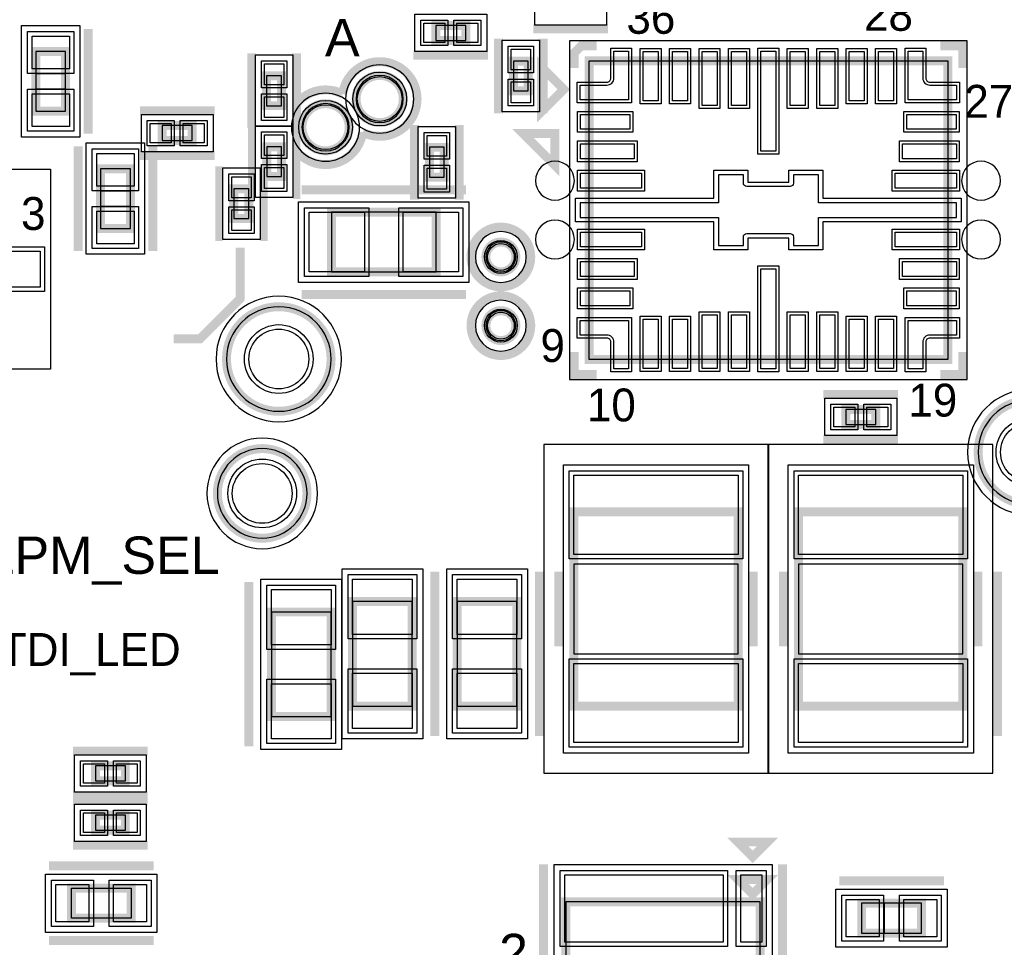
# Model space of a CAD drawing. Extents: x -10 to 137, y -32 to 198.
# Tile 24 of 83: x 24 to 41, y 50 to 66. Entities that reach past the tile are written whole.
import ezdxf

# ---------------------------------------------------------------- set-up
doc = ezdxf.new("R2010")
doc.units = 0
for name, color, linetype in [('BG_SILKSCREEN_TOP', 7, 'CONTINUOUS'), ('PG_ASSEMBLY_TOP', 120, 'CONTINUOUS'), ('PG_DFA_BOUND_TOP', 95, 'CONTINUOUS'), ('PG_PLACE_BOUND_TOP', 23, 'CONTINUOUS'), ('PG_SILKSCREEN_TOP', 7, 'CONTINUOUS'), ('PIN_PASTEMASK_TOP', 212, 'CONTINUOUS'), ('PIN_SOLDERMASK_TOP', 2, 'CONTINUOUS'), ('PIN_TOP', 3, 'CONTINUOUS'), ('RKO_ALL', 40, 'CONTINUOUS'), ('VKO_TOP', 243, 'CONTINUOUS')]:
    doc.layers.add(name, color=color, linetype=linetype)

msp = doc.modelspace()

# ---------------------------------------------------------------- linework, layer by layer
at = {"layer": 'PG_ASSEMBLY_TOP', "const_width": 0.1524}
for points in [[(31.221426, 65.21704), (31.729426, 65.21704), (31.729426, 65.47104), (31.221426, 65.47104), (31.221426, 65.21704)], [(24.929338, 64.012826), (24.929338, 65.028826), (24.421338, 65.028826), (24.421338, 64.012826), (24.929338, 64.012826)], [(32.538924, 64.865504), (32.538924, 64.357504), (32.792924, 64.357504), (32.792924, 64.865504), (32.538924, 64.865504)], [(33.396682, 64.384682), (33.015682, 64.765682), (33.015682, 64.003682), (33.396682, 64.384682)], [(33.82518, 59.7916), (39.92118, 59.7916), (39.92118, 64.8716), (33.82518, 64.8716), (33.82518, 59.7916)], [(28.34513, 64.614552), (28.34513, 64.106552), (28.59913, 64.106552), (28.59913, 64.614552), (28.34513, 64.614552)], [(26.57221, 63.51397), (27.08021, 63.51397), (27.08021, 63.76797), (26.57221, 63.76797), (26.57221, 63.51397)], [(28.3464, 63.409322), (28.3464, 62.901322), (28.6004, 62.901322), (28.6004, 63.409322), (28.3464, 63.409322)], [(31.36519, 62.8904), (31.36519, 63.3984), (31.11119, 63.3984), (31.11119, 62.8904), (31.36519, 62.8904)], [(25.521158, 63.034418), (25.521158, 62.018418), (26.029158, 62.018418), (26.029158, 63.034418), (25.521158, 63.034418)], [(28.04414, 62.186058), (28.04414, 62.694058), (27.79014, 62.694058), (27.79014, 62.186058), (28.04414, 62.186058)], [(31.22549, 62.295532), (29.44749, 62.295532), (29.44749, 61.279532), (31.22549, 61.279532), (31.22549, 62.295532)], [(38.697662, 58.940954), (38.189662, 58.940954), (38.189662, 58.686954), (38.697662, 58.686954), (38.697662, 58.940954)], [(33.566354, 57.2008), (33.566354, 53.8988), (36.360354, 53.8988), (36.360354, 57.2008), (33.566354, 57.2008)], [(37.385752, 57.2008), (37.385752, 53.8988), (40.179752, 53.8988), (40.179752, 57.2008), (37.385752, 57.2008)], [(30.821376, 53.89753), (30.821376, 55.67553), (29.805376, 55.67553), (29.805376, 53.89753), (30.821376, 53.89753)], [(32.599376, 53.89753), (32.599376, 55.67553), (31.583376, 55.67553), (31.583376, 53.89753), (32.599376, 53.89753)], [(29.441648, 53.71973), (29.441648, 55.49773), (28.425648, 55.49773), (28.425648, 53.71973), (29.441648, 53.71973)], [(25.943814, 52.880768), (25.435814, 52.880768), (25.435814, 52.626768), (25.943814, 52.626768), (25.943814, 52.880768)], [(25.943814, 52.042568), (25.435814, 52.042568), (25.435814, 51.788568), (25.943814, 51.788568), (25.943814, 52.042568)], [(26.04262, 50.800254), (25.02662, 50.800254), (25.02662, 50.292254), (26.04262, 50.292254), (26.04262, 50.800254)], [(36.60648, 50.698146), (36.86048, 50.952146), (36.35248, 50.952146), (36.60648, 50.698146)], [(33.43148, 50.571146), (33.43148, 48.793146), (36.73348, 48.793146), (36.73348, 50.571146), (33.43148, 50.571146)], [(39.474648, 50.546508), (38.458648, 50.546508), (38.458648, 50.038508), (39.474648, 50.038508), (39.474648, 50.546508)]]:
    msp.add_lwpolyline(points, dxfattribs=at)
for points in [[(30.668722, 64.220344, 1), (29.865574, 64.220344, 1), (30.668722, 64.220344)], [(29.748734, 63.74003, 1), (28.945586, 63.74003, 1), (29.748734, 63.74003)], [(32.58058, 61.534802, 1), (32.07258, 61.534802, 1), (32.58058, 61.534802)], [(29.44114, 59.79922, 1), (27.66314, 59.79922, 1), (29.44114, 59.79922)], [(32.58058, 60.36691, 1), (32.07258, 60.36691, 1), (32.58058, 60.36691)], [(42.21607, 58.21426, 1), (40.43807, 58.21426, 1), (42.21607, 58.21426)], [(29.0322, 57.51449, 1), (27.5082, 57.51449, 1), (29.0322, 57.51449)]]:
    msp.add_lwpolyline(points, format="xyb", dxfattribs=at)
at = {"layer": 'PG_DFA_BOUND_TOP'}
for points in [[(32.902906, 65.475866), (32.902906, 66.110866), (34.123122, 66.110866), (34.123122, 65.475866)], [(30.865318, 65.02654), (30.865318, 65.66154), (32.085534, 65.66154), (32.085534, 65.02654)], [(25.170638, 63.57366), (24.180038, 63.57366), (24.180038, 65.467992), (25.170638, 65.467992)], [(32.348424, 65.221612), (32.983424, 65.221612), (32.983424, 64.001396), (32.348424, 64.001396)], [(33.495488, 59.453018), (40.250872, 59.453018), (40.250872, 65.210182), (33.495488, 65.210182)], [(28.15463, 64.97066), (28.78963, 64.97066), (28.78963, 63.750444), (28.15463, 63.750444)], [(26.216102, 63.32347), (26.216102, 63.95847), (27.436318, 63.95847), (27.436318, 63.32347)], [(28.1559, 63.76543), (28.7909, 63.76543), (28.7909, 62.545214), (28.1559, 62.545214)], [(31.55569, 62.534292), (30.92069, 62.534292), (30.92069, 63.754508), (31.55569, 63.754508)], [(25.279858, 63.473584), (26.270458, 63.473584), (26.270458, 61.579252), (25.279858, 61.579252)], [(20.99945, 63.029592), (24.671274, 63.029592), (24.671274, 59.625992), (20.99945, 59.625992)], [(28.23464, 61.82995), (27.59964, 61.82995), (27.59964, 63.050166), (28.23464, 63.050166)], [(31.78429, 62.473332), (31.78429, 61.101732), (28.88869, 61.101732), (28.88869, 62.473332)], [(39.05377, 59.131454), (39.05377, 58.496454), (37.833554, 58.496454), (37.833554, 59.131454)], [(33.388554, 58.000646), (36.538154, 58.000646), (36.538154, 53.098954), (33.388554, 53.098954)], [(37.207952, 58.000646), (40.357552, 58.000646), (40.357552, 53.098954), (37.207952, 53.098954)], [(30.999176, 53.33873), (29.627576, 53.33873), (29.627576, 56.23433), (30.999176, 56.23433)], [(32.777176, 53.33873), (31.405576, 53.33873), (31.405576, 56.23433), (32.777176, 56.23433)], [(29.619448, 53.16093), (28.247848, 53.16093), (28.247848, 56.05653), (29.619448, 56.05653)], [(26.299922, 53.071268), (26.299922, 52.436268), (25.079706, 52.436268), (25.079706, 53.071268)], [(26.299922, 52.233068), (26.299922, 51.598068), (25.079706, 51.598068), (25.079706, 52.233068)], [(24.587454, 51.041554), (26.481786, 51.041554), (26.481786, 50.050954), (24.587454, 50.050954)], [(33.23336, 51.2064), (36.938204, 51.2064), (36.938204, 48.157892), (33.23336, 48.157892)], [(39.913814, 50.787808), (39.913814, 49.797208), (38.019482, 49.797208), (38.019482, 50.787808)]]:
    msp.add_lwpolyline(points, close=True, dxfattribs=at)
for points in [[(30.846522, 64.220344, 1), (29.687774, 64.220344, 1)], [(29.926534, 63.74003, 1), (28.767786, 63.74003, 1)], [(32.75838, 61.534802, 1), (31.89478, 61.534802, 1)], [(29.61894, 59.79922, 1), (27.48534, 59.79922, 1)], [(32.75838, 60.36691, 1), (31.89478, 60.36691, 1)], [(42.39387, 58.21426, 1), (40.26027, 58.21426, 1)], [(29.21, 57.51449, 1), (27.3304, 57.51449, 1)]]:
    msp.add_lwpolyline(points, format="xyb", close=True, dxfattribs=at)
at = {"layer": 'PG_PLACE_BOUND_TOP'}
for points in [[(31.221426, 65.21704), (31.729426, 65.21704), (31.729426, 65.47104), (31.221426, 65.47104)], [(24.929338, 64.012826), (24.929338, 65.028826), (24.421338, 65.028826), (24.421338, 64.012826)], [(32.538924, 64.865504), (32.538924, 64.357504), (32.792924, 64.357504), (32.792924, 64.865504)], [(33.82518, 59.7916), (33.82518, 64.8716), (39.92118, 64.8716), (39.92118, 59.7916)], [(28.34513, 64.614552), (28.34513, 64.106552), (28.59913, 64.106552), (28.59913, 64.614552)], [(26.57221, 63.51397), (27.08021, 63.51397), (27.08021, 63.76797), (26.57221, 63.76797)], [(28.3464, 63.409322), (28.3464, 62.901322), (28.6004, 62.901322), (28.6004, 63.409322)], [(31.36519, 62.8904), (31.36519, 63.3984), (31.11119, 63.3984), (31.11119, 62.8904)], [(25.521158, 63.034418), (25.521158, 62.018418), (26.029158, 62.018418), (26.029158, 63.034418)], [(28.04414, 62.186058), (28.04414, 62.694058), (27.79014, 62.694058), (27.79014, 62.186058)], [(31.22549, 62.295532), (29.44749, 62.295532), (29.44749, 61.279532), (31.22549, 61.279532)], [(38.697662, 58.940954), (38.189662, 58.940954), (38.189662, 58.686954), (38.697662, 58.686954)], [(33.058354, 58.3438), (33.058354, 52.7558), (36.868354, 52.7558), (36.868354, 58.3438)], [(36.877752, 58.3438), (36.877752, 52.7558), (40.687752, 52.7558), (40.687752, 58.3438)], [(30.821376, 53.89753), (30.821376, 55.67553), (29.805376, 55.67553), (29.805376, 53.89753)], [(32.599376, 53.89753), (32.599376, 55.67553), (31.583376, 55.67553), (31.583376, 53.89753)], [(29.441648, 53.71973), (29.441648, 55.49773), (28.425648, 55.49773), (28.425648, 53.71973)], [(25.943814, 52.880768), (25.435814, 52.880768), (25.435814, 52.626768), (25.943814, 52.626768)], [(25.943814, 52.042568), (25.435814, 52.042568), (25.435814, 51.788568), (25.943814, 51.788568)], [(25.02662, 50.800254), (26.04262, 50.800254), (26.04262, 50.292254), (25.02662, 50.292254)], [(36.73348, 50.571146), (33.43148, 50.571146), (33.43148, 48.793146), (36.73348, 48.793146)], [(39.474648, 50.546508), (38.458648, 50.546508), (38.458648, 50.038508), (39.474648, 50.038508)]]:
    msp.add_lwpolyline(points, close=True, dxfattribs=at)
for points in [[(30.668722, 64.220344, 1), (29.865574, 64.220344, 1)], [(29.748734, 63.74003, 1), (28.945586, 63.74003, 1)], [(32.58058, 61.534802, 1), (32.07258, 61.534802, 1)], [(29.44114, 59.79922, 1), (27.66314, 59.79922, 1)], [(32.58058, 60.36691, 1), (32.07258, 60.36691, 1)], [(42.21607, 58.21426, 1), (40.43807, 58.21426, 1)], [(29.0322, 57.51449, 1), (27.5082, 57.51449, 1)]]:
    msp.add_lwpolyline(points, format="xyb", close=True, dxfattribs=at)
at = {"layer": 'PG_SILKSCREEN_TOP'}
for points, const_width in [([(25.310338, 63.631826), (25.310338, 65.409826)], 0.1524), ([(32.878014, 65.412366), (34.148014, 65.412366)], 0.1524), ([(32.284924, 65.246504), (32.284924, 63.976504)], 0.1524), ([(33.046924, 65.246504), (33.046924, 63.976504)], 0.1524), ([(33.95218, 65.1256), (33.69818, 65.1256), (33.57118, 64.9986), (33.57118, 64.7446)], 0.1524), ([(39.79418, 65.1256), (40.17518, 65.1256), (40.17518, 64.7446)], 0.1524), ([(28.09113, 64.995552), (28.09113, 63.725552)], 0.1524), ([(28.85313, 64.995552), (28.85313, 63.725552)], 0.1524), ([(30.840426, 64.96304), (32.110426, 64.96304)], 0.1524), ([(26.19121, 64.02197), (27.46121, 64.02197)], 0.1524), ([(28.0924, 63.790322), (28.0924, 62.520322)], 0.127), ([(28.8544, 63.790322), (28.8544, 62.520322)], 0.127), ([(30.85719, 62.5094), (30.85719, 63.7794)], 0.1524), ([(31.61919, 62.5094), (31.61919, 63.7794)], 0.1524), ([(33.245298, 63.63208), (32.706564, 63.63208), (33.245298, 63.093092), (33.245298, 63.63208)], 0.1524), ([(25.140158, 63.415418), (25.140158, 61.637418)], 0.1524), ([(26.410158, 63.415418), (26.410158, 61.637418)], 0.1524), ([(26.19121, 63.25997), (27.46121, 63.25997)], 0.1524), ([(27.53614, 61.805058), (27.53614, 63.075058)], 0.127), ([(28.29814, 61.805058), (28.29814, 63.075058)], 0.127), ([(31.73349, 62.676532), (28.93949, 62.676532)], 0.1524), ([(26.76779, 60.14339), (27.21483, 60.14339), (27.897074, 60.825634), (27.897074, 61.694314)], 0.1524), ([(31.73349, 60.898532), (28.93949, 60.898532)], 0.1524), ([(33.57118, 59.9186), (33.57118, 59.5376), (33.95218, 59.5376)], 0.1524), ([(39.79418, 59.5376), (40.17518, 59.5376), (40.17518, 59.9186)], 0.1524), ([(39.078662, 59.194954), (37.808662, 59.194954)], 0.1524), ([(39.078662, 58.432954), (37.808662, 58.432954)], 0.1524), ([(31.202376, 53.38953), (31.202376, 56.18353)], 0.1524), ([(31.202376, 53.38953), (31.202376, 56.18353)], 0.1524), ([(32.980376, 53.38953), (32.980376, 56.18353)], 0.1524), ([(33.312354, 56.1848), (33.312354, 54.9148)], 0.1524), ([(36.614354, 56.1848), (36.614354, 54.9148)], 0.1524), ([(37.131752, 56.1848), (37.131752, 54.9148)], 0.1524), ([(40.433752, 56.1848), (40.433752, 54.9148)], 0.1524), ([(40.76573, 53.38953), (40.76573, 56.18353)], 0.1524), ([(28.044648, 53.21173), (28.044648, 56.00573)], 0.1524), ([(26.324814, 53.134768), (25.054814, 53.134768)], 0.1524), ([(26.324814, 52.372768), (25.054814, 52.372768)], 0.1524), ([(26.324814, 52.296568), (25.054814, 52.296568)], 0.1524), ([(26.324814, 51.534568), (25.054814, 51.534568)], 0.1524), ([(36.60648, 51.333146), (36.86048, 51.587146), (36.35248, 51.587146), (36.60648, 51.333146)], 0.1524), ([(26.42362, 51.181254), (24.64562, 51.181254)], 0.1524), ([(33.05048, 51.206146), (33.05048, 48.158146)], 0.1524), ([(37.11448, 51.206146), (37.11448, 48.158146)], 0.1524), ([(39.855648, 50.927508), (38.077648, 50.927508)], 0.1524), ([(26.42362, 49.911254), (24.64562, 49.911254)], 0.1524)]:
    msp.add_lwpolyline(points, dxfattribs=dict(at, const_width=const_width))
at = {"layer": 'PG_SILKSCREEN_TOP', "const_width": 0.1524}
for points in [[(30.902148, 64.220344, 0.935516), (29.63799, 64.304672)], [(29.637736, 64.304672, 0.355678), (28.85313, 64.13881)], [(29.976572, 63.655702, 0.561644), (30.902148, 64.220344)], [(28.8544, 63.339472, 0.657252), (29.976572, 63.655702)], [(32.83458, 61.534802, 1), (31.81858, 61.534802, 1), (32.83458, 61.534802)], [(32.83458, 60.36691, 1), (31.81858, 60.36691, 1), (32.83458, 60.36691)], [(29.44114, 59.79922, 1), (27.66314, 59.79922, 1), (29.44114, 59.79922)], [(41.276778, 59.101736, 2.320682), (42.21607, 58.21426)], [(29.0322, 57.51449, 1), (27.5082, 57.51449, 1), (29.0322, 57.51449)]]:
    msp.add_lwpolyline(points, format="xyb", dxfattribs=at)
at = {"layer": 'PIN_PASTEMASK_TOP'}
for points in [[(31.017718, 65.17894), (31.017718, 65.50914), (31.373318, 65.50914), (31.373318, 65.17894)], [(31.577534, 65.17894), (31.577534, 65.50914), (31.933134, 65.50914), (31.933134, 65.17894)], [(24.992838, 64.731392), (24.357838, 64.731392), (24.357838, 65.290192), (24.992838, 65.290192)], [(32.500824, 65.069212), (32.831024, 65.069212), (32.831024, 64.713612), (32.500824, 64.713612)], [(35.000184, 64.187578), (34.746184, 64.187578), (34.746184, 65.025778), (35.000184, 65.025778)], [(35.500056, 64.187578), (35.246056, 64.187578), (35.246056, 65.025778), (35.500056, 65.025778)], [(36.000182, 64.111886), (35.746182, 64.111886), (35.746182, 65.026286), (36.000182, 65.026286)], [(36.500054, 64.111886), (36.246054, 64.111886), (36.246054, 65.026286), (36.500054, 65.026286)], [(36.74618, 63.330582), (36.74618, 65.032382), (37.00018, 65.032382), (37.00018, 63.330582)], [(37.500052, 64.111886), (37.246052, 64.111886), (37.246052, 65.026286), (37.500052, 65.026286)], [(38.000178, 64.111886), (37.746178, 64.111886), (37.746178, 65.026286), (38.000178, 65.026286)], [(38.50005, 64.187578), (38.24605, 64.187578), (38.24605, 65.025778), (38.50005, 65.025778)], [(39.000176, 64.187578), (38.746176, 64.187578), (38.746176, 65.025778), (39.000176, 65.025778)], [(28.30703, 64.81826), (28.63723, 64.81826), (28.63723, 64.46266), (28.30703, 64.46266)], [(32.500824, 64.509396), (32.831024, 64.509396), (32.831024, 64.153796), (32.500824, 64.153796)], [(24.992838, 63.75146), (24.357838, 63.75146), (24.357838, 64.31026), (24.992838, 64.31026)], [(28.30703, 64.258444), (28.63723, 64.258444), (28.63723, 63.902844), (28.30703, 63.902844)], [(33.67913, 63.70447), (33.67913, 63.95847), (34.51733, 63.95847), (34.51733, 63.70447)], [(39.22903, 63.70447), (39.22903, 63.95847), (40.06723, 63.95847), (40.06723, 63.70447)], [(26.368502, 63.47587), (26.368502, 63.80607), (26.724102, 63.80607), (26.724102, 63.47587)], [(26.928318, 63.47587), (26.928318, 63.80607), (27.283918, 63.80607), (27.283918, 63.47587)], [(28.3083, 63.61303), (28.6385, 63.61303), (28.6385, 63.25743), (28.3083, 63.25743)], [(31.40329, 63.246508), (31.07309, 63.246508), (31.07309, 63.602108), (31.40329, 63.602108)], [(33.678368, 63.204598), (33.678368, 63.458598), (34.592768, 63.458598), (34.592768, 63.204598)], [(39.153592, 63.204598), (39.153592, 63.458598), (40.067992, 63.458598), (40.067992, 63.204598)], [(25.457658, 63.295784), (26.092658, 63.295784), (26.092658, 62.736984), (25.457658, 62.736984)], [(28.3083, 63.053214), (28.6385, 63.053214), (28.6385, 62.697614), (28.3083, 62.697614)], [(31.40329, 62.686692), (31.07309, 62.686692), (31.07309, 63.042292), (31.40329, 63.042292)], [(33.677606, 62.704472), (33.677606, 62.958472), (34.719006, 62.958472), (34.719006, 62.704472)], [(39.027354, 62.704472), (39.027354, 62.958472), (40.068754, 62.958472), (40.068754, 62.704472)], [(28.08224, 62.542166), (27.75204, 62.542166), (27.75204, 62.897766), (28.08224, 62.897766)], [(25.457658, 62.315852), (26.092658, 62.315852), (26.092658, 61.757052), (25.457658, 61.757052)], [(28.08224, 61.98235), (27.75204, 61.98235), (27.75204, 62.33795), (28.08224, 62.33795)], [(30.00629, 62.295532), (30.00629, 61.279532), (29.06649, 61.279532), (29.06649, 62.295532)], [(31.60649, 62.295532), (31.60649, 61.279532), (30.66669, 61.279532), (30.66669, 62.295532)], [(33.677606, 61.704728), (33.677606, 61.958728), (34.719006, 61.958728), (34.719006, 61.704728)], [(39.027354, 61.704728), (39.027354, 61.958728), (40.068754, 61.958728), (40.068754, 61.704728)], [(23.477474, 61.632592), (24.493474, 61.632592), (24.493474, 61.022992), (23.477474, 61.022992)], [(33.678368, 61.204602), (33.678368, 61.458602), (34.592768, 61.458602), (34.592768, 61.204602)], [(39.153592, 61.204602), (39.153592, 61.458602), (40.067992, 61.458602), (40.067992, 61.204602)], [(36.74618, 59.630818), (36.74618, 61.332618), (37.00018, 61.332618), (37.00018, 59.630818)], [(33.67913, 60.70473), (33.67913, 60.95873), (34.51733, 60.95873), (34.51733, 60.70473)], [(39.22903, 60.704476), (39.22903, 60.958476), (40.06723, 60.958476), (40.06723, 60.704476)], [(35.000184, 59.637422), (34.746184, 59.637422), (34.746184, 60.475622), (35.000184, 60.475622)], [(35.500056, 59.637422), (35.246056, 59.637422), (35.246056, 60.475622), (35.500056, 60.475622)], [(36.000182, 59.636914), (35.746182, 59.636914), (35.746182, 60.551314), (36.000182, 60.551314)], [(36.500054, 59.636914), (36.246054, 59.636914), (36.246054, 60.551314), (36.500054, 60.551314)], [(37.500052, 59.636914), (37.246052, 59.636914), (37.246052, 60.551314), (37.500052, 60.551314)], [(38.000178, 59.636914), (37.746178, 59.636914), (37.746178, 60.551314), (38.000178, 60.551314)], [(38.50005, 59.637422), (38.24605, 59.637422), (38.24605, 60.475622), (38.50005, 60.475622)], [(39.000176, 59.637422), (38.746176, 59.637422), (38.746176, 60.475622), (39.000176, 60.475622)], [(38.341554, 58.979054), (38.341554, 58.648854), (37.985954, 58.648854), (37.985954, 58.979054)], [(38.90137, 58.979054), (38.90137, 58.648854), (38.54577, 58.648854), (38.54577, 58.979054)], [(33.566354, 57.822846), (36.360354, 57.822846), (36.360354, 56.476646), (33.566354, 56.476646)], [(37.385752, 57.822846), (40.179752, 57.822846), (40.179752, 56.476646), (37.385752, 56.476646)], [(30.821376, 55.11673), (29.805376, 55.11673), (29.805376, 56.05653), (30.821376, 56.05653)], [(32.599376, 55.11673), (31.583376, 55.11673), (31.583376, 56.05653), (32.599376, 56.05653)], [(29.441648, 54.93893), (28.425648, 54.93893), (28.425648, 55.87873), (29.441648, 55.87873)], [(33.566354, 54.622954), (36.360354, 54.622954), (36.360354, 53.276754), (33.566354, 53.276754)], [(37.385752, 54.622954), (40.179752, 54.622954), (40.179752, 53.276754), (37.385752, 53.276754)], [(30.821376, 53.51653), (29.805376, 53.51653), (29.805376, 54.45633), (30.821376, 54.45633)], [(32.599376, 53.51653), (31.583376, 53.51653), (31.583376, 54.45633), (32.599376, 54.45633)], [(29.441648, 53.33873), (28.425648, 53.33873), (28.425648, 54.27853), (29.441648, 54.27853)], [(25.587706, 52.918868), (25.587706, 52.588668), (25.232106, 52.588668), (25.232106, 52.918868)], [(26.147522, 52.918868), (26.147522, 52.588668), (25.791922, 52.588668), (25.791922, 52.918868)], [(25.587706, 52.080668), (25.587706, 51.750468), (25.232106, 51.750468), (25.232106, 52.080668)], [(26.147522, 52.080668), (26.147522, 51.750468), (25.791922, 51.750468), (25.791922, 52.080668)], [(33.41116, 51.0286), (36.10356, 51.0286), (36.10356, 49.8856), (33.41116, 49.8856)], [(36.404804, 51.0286), (36.760404, 51.0286), (36.760404, 49.8856), (36.404804, 49.8856)], [(25.324054, 50.863754), (25.324054, 50.228754), (24.765254, 50.228754), (24.765254, 50.863754)], [(26.303986, 50.863754), (26.303986, 50.228754), (25.745186, 50.228754), (25.745186, 50.863754)], [(38.756082, 50.610008), (38.756082, 49.975008), (38.197282, 49.975008), (38.197282, 50.610008)], [(39.736014, 50.610008), (39.736014, 49.975008), (39.177214, 49.975008), (39.177214, 50.610008)]]:
    msp.add_lwpolyline(points, close=True, dxfattribs=at)
for points in [[(33.673288, 64.456564), (34.128202, 64.456564, 0.41475), (34.248344, 64.576706), (34.248344, 65.03162), (34.49828, 65.03162), (34.49828, 64.206628), (33.673288, 64.206628)], [(39.498016, 65.03162), (39.498016, 64.576706, 0.41475), (39.618158, 64.456564), (40.073072, 64.456564), (40.073072, 64.206628), (39.24808, 64.206628), (39.24808, 65.03162)], [(36.023296, 62.456568), (33.673288, 62.456568), (33.673288, 62.206632), (36.023296, 62.206632), (36.023296, 61.731652), (36.448238, 61.731652), (36.448238, 61.874654, -0.413526), (36.505134, 61.93155), (37.241226, 61.93155, -0.413535), (37.298122, 61.874654), (37.298122, 61.731652), (37.723064, 61.731652), (37.723064, 62.206632), (40.073072, 62.206632), (40.073072, 62.456568), (37.723064, 62.456568), (37.723064, 62.931548), (37.298122, 62.931548), (37.298122, 62.788546, -0.413544), (37.241226, 62.73165), (36.505134, 62.73165, -0.413535), (36.448238, 62.788546), (36.448238, 62.931548), (36.023296, 62.931548)], [(34.248344, 59.63158), (34.248344, 60.086494, 0.41475), (34.128202, 60.206636), (33.673288, 60.206636), (33.673288, 60.456572), (34.49828, 60.456572), (34.49828, 59.63158)], [(40.073072, 60.206636), (39.618158, 60.206636, 0.41475), (39.498016, 60.086494), (39.498016, 59.63158), (39.24808, 59.63158), (39.24808, 60.456572), (40.073072, 60.456572)]]:
    msp.add_lwpolyline(points, format="xyb", close=True, dxfattribs=at)
at = {"layer": 'PIN_SOLDERMASK_TOP'}
for points in [[(30.966918, 65.12814), (30.966918, 65.55994), (31.424118, 65.55994), (31.424118, 65.12814)], [(31.526734, 65.12814), (31.526734, 65.55994), (31.983934, 65.55994), (31.983934, 65.12814)], [(25.069038, 64.655192), (24.281638, 64.655192), (24.281638, 65.366392), (25.069038, 65.366392)], [(32.450024, 65.120012), (32.881824, 65.120012), (32.881824, 64.662812), (32.450024, 64.662812)], [(35.050984, 64.136778), (34.695384, 64.136778), (34.695384, 65.076578), (35.050984, 65.076578)], [(35.550856, 64.136778), (35.195256, 64.136778), (35.195256, 65.076578), (35.550856, 65.076578)], [(36.050982, 64.061086), (35.695382, 64.061086), (35.695382, 65.077086), (36.050982, 65.077086)], [(36.550854, 64.061086), (36.195254, 64.061086), (36.195254, 65.077086), (36.550854, 65.077086)], [(36.69538, 63.279782), (36.69538, 65.083182), (37.05098, 65.083182), (37.05098, 63.279782)], [(37.550852, 64.061086), (37.195252, 64.061086), (37.195252, 65.077086), (37.550852, 65.077086)], [(38.050978, 64.061086), (37.695378, 64.061086), (37.695378, 65.077086), (38.050978, 65.077086)], [(38.55085, 64.136778), (38.19525, 64.136778), (38.19525, 65.076578), (38.55085, 65.076578)], [(39.050976, 64.136778), (38.695376, 64.136778), (38.695376, 65.076578), (39.050976, 65.076578)], [(28.25623, 64.86906), (28.68803, 64.86906), (28.68803, 64.41186), (28.25623, 64.41186)], [(32.450024, 64.560196), (32.881824, 64.560196), (32.881824, 64.102996), (32.450024, 64.102996)], [(25.069038, 63.67526), (24.281638, 63.67526), (24.281638, 64.38646), (25.069038, 64.38646)], [(28.25623, 64.309244), (28.68803, 64.309244), (28.68803, 63.852044), (28.25623, 63.852044)], [(33.62833, 63.65367), (33.62833, 64.00927), (34.56813, 64.00927), (34.56813, 63.65367)], [(39.17823, 63.65367), (39.17823, 64.00927), (40.11803, 64.00927), (40.11803, 63.65367)], [(26.317702, 63.42507), (26.317702, 63.85687), (26.774902, 63.85687), (26.774902, 63.42507)], [(26.877518, 63.42507), (26.877518, 63.85687), (27.334718, 63.85687), (27.334718, 63.42507)], [(28.2575, 63.66383), (28.6893, 63.66383), (28.6893, 63.20663), (28.2575, 63.20663)], [(31.45409, 63.195708), (31.02229, 63.195708), (31.02229, 63.652908), (31.45409, 63.652908)], [(33.627568, 63.153798), (33.627568, 63.509398), (34.643568, 63.509398), (34.643568, 63.153798)], [(39.102792, 63.153798), (39.102792, 63.509398), (40.118792, 63.509398), (40.118792, 63.153798)], [(25.381458, 63.371984), (26.168858, 63.371984), (26.168858, 62.660784), (25.381458, 62.660784)], [(28.2575, 63.104014), (28.6893, 63.104014), (28.6893, 62.646814), (28.2575, 62.646814)], [(31.45409, 62.635892), (31.02229, 62.635892), (31.02229, 63.093092), (31.45409, 63.093092)], [(28.13304, 62.491366), (27.70124, 62.491366), (27.70124, 62.948566), (28.13304, 62.948566)], [(36.524438, 61.85535), (36.524438, 61.655452), (35.947096, 61.655452), (35.947096, 62.130432), (33.597088, 62.130432), (33.597088, 62.532768), (35.947096, 62.532768), (35.947096, 63.007748), (36.524438, 63.007748), (36.524438, 62.80785), (37.221922, 62.80785), (37.221922, 63.007748), (37.799264, 63.007748), (37.799264, 62.532768), (40.149272, 62.532768), (40.149272, 62.130432), (37.799264, 62.130432), (37.799264, 61.655452), (37.221922, 61.655452), (37.221922, 61.85535)], [(33.626806, 62.653672), (33.626806, 63.009272), (34.769806, 63.009272), (34.769806, 62.653672)], [(38.976554, 62.653672), (38.976554, 63.009272), (40.119554, 63.009272), (40.119554, 62.653672)], [(25.381458, 62.392052), (26.168858, 62.392052), (26.168858, 61.680852), (25.381458, 61.680852)], [(28.13304, 61.93155), (27.70124, 61.93155), (27.70124, 62.38875), (28.13304, 62.38875)], [(30.08249, 62.371732), (30.08249, 61.203332), (28.99029, 61.203332), (28.99029, 62.371732)], [(31.68269, 62.371732), (31.68269, 61.203332), (30.59049, 61.203332), (30.59049, 62.371732)], [(33.626806, 61.653928), (33.626806, 62.009528), (34.769806, 62.009528), (34.769806, 61.653928)], [(38.976554, 61.653928), (38.976554, 62.009528), (40.119554, 62.009528), (40.119554, 61.653928)], [(23.401274, 61.708792), (24.569674, 61.708792), (24.569674, 60.946792), (23.401274, 60.946792)], [(33.627568, 61.153802), (33.627568, 61.509402), (34.643568, 61.509402), (34.643568, 61.153802)], [(39.102792, 61.153802), (39.102792, 61.509402), (40.118792, 61.509402), (40.118792, 61.153802)], [(36.69538, 59.580018), (36.69538, 61.383418), (37.05098, 61.383418), (37.05098, 59.580018)], [(33.62833, 60.65393), (33.62833, 61.00953), (34.56813, 61.00953), (34.56813, 60.65393)], [(39.17823, 60.653676), (39.17823, 61.009276), (40.11803, 61.009276), (40.11803, 60.653676)], [(36.050982, 59.586114), (35.695382, 59.586114), (35.695382, 60.602114), (36.050982, 60.602114)], [(36.550854, 59.586114), (36.195254, 59.586114), (36.195254, 60.602114), (36.550854, 60.602114)], [(37.550852, 59.586114), (37.195252, 59.586114), (37.195252, 60.602114), (37.550852, 60.602114)], [(38.050978, 59.586114), (37.695378, 59.586114), (37.695378, 60.602114), (38.050978, 60.602114)], [(35.050984, 59.586622), (34.695384, 59.586622), (34.695384, 60.526422), (35.050984, 60.526422)], [(35.550856, 59.586622), (35.195256, 59.586622), (35.195256, 60.526422), (35.550856, 60.526422)], [(38.55085, 59.586622), (38.19525, 59.586622), (38.19525, 60.526422), (38.55085, 60.526422)], [(39.050976, 59.586622), (38.695376, 59.586622), (38.695376, 60.526422), (39.050976, 60.526422)], [(38.392354, 59.029854), (38.392354, 58.598054), (37.935154, 58.598054), (37.935154, 59.029854)], [(38.95217, 59.029854), (38.95217, 58.598054), (38.49497, 58.598054), (38.49497, 59.029854)], [(33.490154, 57.899046), (36.436554, 57.899046), (36.436554, 56.400446), (33.490154, 56.400446)], [(37.309552, 57.899046), (40.255952, 57.899046), (40.255952, 56.400446), (37.309552, 56.400446)], [(30.897576, 55.04053), (29.729176, 55.04053), (29.729176, 56.13273), (30.897576, 56.13273)], [(32.675576, 55.04053), (31.507176, 55.04053), (31.507176, 56.13273), (32.675576, 56.13273)], [(29.517848, 54.86273), (28.349448, 54.86273), (28.349448, 55.95493), (29.517848, 55.95493)], [(33.490154, 54.699154), (36.436554, 54.699154), (36.436554, 53.200554), (33.490154, 53.200554)], [(37.309552, 54.699154), (40.255952, 54.699154), (40.255952, 53.200554), (37.309552, 53.200554)], [(30.897576, 53.44033), (29.729176, 53.44033), (29.729176, 54.53253), (30.897576, 54.53253)], [(32.675576, 53.44033), (31.507176, 53.44033), (31.507176, 54.53253), (32.675576, 54.53253)], [(29.517848, 53.26253), (28.349448, 53.26253), (28.349448, 54.35473), (29.517848, 54.35473)], [(25.638506, 52.969668), (25.638506, 52.537868), (25.181306, 52.537868), (25.181306, 52.969668)], [(26.198322, 52.969668), (26.198322, 52.537868), (25.741122, 52.537868), (25.741122, 52.969668)], [(25.638506, 52.131468), (25.638506, 51.699668), (25.181306, 51.699668), (25.181306, 52.131468)], [(26.198322, 52.131468), (26.198322, 51.699668), (25.741122, 51.699668), (25.741122, 52.131468)], [(33.33496, 51.1048), (36.17976, 51.1048), (36.17976, 49.8094), (33.33496, 49.8094)], [(36.328604, 51.1048), (36.836604, 51.1048), (36.836604, 49.8094), (36.328604, 49.8094)], [(25.400254, 50.939954), (25.400254, 50.152554), (24.689054, 50.152554), (24.689054, 50.939954)], [(26.380186, 50.939954), (26.380186, 50.152554), (25.668986, 50.152554), (25.668986, 50.939954)], [(38.832282, 50.686208), (38.832282, 49.898808), (38.121082, 49.898808), (38.121082, 50.686208)], [(39.812214, 50.686208), (39.812214, 49.898808), (39.101014, 49.898808), (39.101014, 50.686208)]]:
    msp.add_lwpolyline(points, close=True, dxfattribs=at)
for points in [[(34.128202, 64.507364, 0.415145), (34.197544, 64.576706), (34.197544, 65.08242), (34.54908, 65.08242), (34.54908, 64.155828), (33.622488, 64.155828), (33.622488, 64.507364)], [(39.548816, 64.576706, 0.415145), (39.618158, 64.507364), (40.123872, 64.507364), (40.123872, 64.155828), (39.19728, 64.155828), (39.19728, 65.08242), (39.548816, 65.08242)], [(34.197544, 60.086494, 0.415145), (34.128202, 60.155836), (33.622488, 60.155836), (33.622488, 60.507372), (34.54908, 60.507372), (34.54908, 59.58078), (34.197544, 59.58078)], [(39.618158, 60.155836, 0.415145), (39.548816, 60.086494), (39.548816, 59.58078), (39.19728, 59.58078), (39.19728, 60.507372), (40.123872, 60.507372), (40.123872, 60.155836)]]:
    msp.add_lwpolyline(points, format="xyb", close=True, dxfattribs=at)
for centre, radius in [((30.267148, 64.220344), 0.4572), ((29.34716, 63.74003), 0.4572), ((32.32658, 61.534802), 0.2794), ((32.32658, 60.36691), 0.2794), ((28.55214, 59.79922), 0.5842), ((41.32707, 58.21426), 0.5842), ((28.2702, 57.51449), 0.5842)]:
    msp.add_circle(centre, radius, dxfattribs=at)
at = {"layer": 'PIN_TOP'}
for points in [[(31.017718, 65.17894), (31.017718, 65.50914), (31.373318, 65.50914), (31.373318, 65.17894)], [(31.577534, 65.17894), (31.577534, 65.50914), (31.933134, 65.50914), (31.933134, 65.17894)], [(24.992838, 64.731392), (24.357838, 64.731392), (24.357838, 65.290192), (24.992838, 65.290192)], [(32.500824, 65.069212), (32.831024, 65.069212), (32.831024, 64.713612), (32.500824, 64.713612)], [(35.000184, 64.187578), (34.746184, 64.187578), (34.746184, 65.025778), (35.000184, 65.025778)], [(35.500056, 64.187578), (35.246056, 64.187578), (35.246056, 65.025778), (35.500056, 65.025778)], [(36.000182, 64.111886), (35.746182, 64.111886), (35.746182, 65.026286), (36.000182, 65.026286)], [(36.500054, 64.111886), (36.246054, 64.111886), (36.246054, 65.026286), (36.500054, 65.026286)], [(36.74618, 63.330582), (36.74618, 65.032382), (37.00018, 65.032382), (37.00018, 63.330582)], [(37.500052, 64.111886), (37.246052, 64.111886), (37.246052, 65.026286), (37.500052, 65.026286)], [(38.000178, 64.111886), (37.746178, 64.111886), (37.746178, 65.026286), (38.000178, 65.026286)], [(38.50005, 64.187578), (38.24605, 64.187578), (38.24605, 65.025778), (38.50005, 65.025778)], [(39.000176, 64.187578), (38.746176, 64.187578), (38.746176, 65.025778), (39.000176, 65.025778)], [(28.30703, 64.81826), (28.63723, 64.81826), (28.63723, 64.46266), (28.30703, 64.46266)], [(32.500824, 64.509396), (32.831024, 64.509396), (32.831024, 64.153796), (32.500824, 64.153796)], [(24.992838, 63.75146), (24.357838, 63.75146), (24.357838, 64.31026), (24.992838, 64.31026)], [(28.30703, 64.258444), (28.63723, 64.258444), (28.63723, 63.902844), (28.30703, 63.902844)], [(33.67913, 63.70447), (33.67913, 63.95847), (34.51733, 63.95847), (34.51733, 63.70447)], [(39.22903, 63.70447), (39.22903, 63.95847), (40.06723, 63.95847), (40.06723, 63.70447)], [(26.368502, 63.47587), (26.368502, 63.80607), (26.724102, 63.80607), (26.724102, 63.47587)], [(26.928318, 63.47587), (26.928318, 63.80607), (27.283918, 63.80607), (27.283918, 63.47587)], [(28.3083, 63.61303), (28.6385, 63.61303), (28.6385, 63.25743), (28.3083, 63.25743)], [(31.40329, 63.246508), (31.07309, 63.246508), (31.07309, 63.602108), (31.40329, 63.602108)], [(33.678368, 63.204598), (33.678368, 63.458598), (34.592768, 63.458598), (34.592768, 63.204598)], [(39.153592, 63.204598), (39.153592, 63.458598), (40.067992, 63.458598), (40.067992, 63.204598)], [(25.457658, 63.295784), (26.092658, 63.295784), (26.092658, 62.736984), (25.457658, 62.736984)], [(28.3083, 63.053214), (28.6385, 63.053214), (28.6385, 62.697614), (28.3083, 62.697614)], [(31.40329, 62.686692), (31.07309, 62.686692), (31.07309, 63.042292), (31.40329, 63.042292)], [(33.677606, 62.704472), (33.677606, 62.958472), (34.719006, 62.958472), (34.719006, 62.704472)], [(39.027354, 62.704472), (39.027354, 62.958472), (40.068754, 62.958472), (40.068754, 62.704472)], [(28.08224, 62.542166), (27.75204, 62.542166), (27.75204, 62.897766), (28.08224, 62.897766)], [(25.457658, 62.315852), (26.092658, 62.315852), (26.092658, 61.757052), (25.457658, 61.757052)], [(28.08224, 61.98235), (27.75204, 61.98235), (27.75204, 62.33795), (28.08224, 62.33795)], [(30.00629, 62.295532), (30.00629, 61.279532), (29.06649, 61.279532), (29.06649, 62.295532)], [(31.60649, 62.295532), (31.60649, 61.279532), (30.66669, 61.279532), (30.66669, 62.295532)], [(33.677606, 61.704728), (33.677606, 61.958728), (34.719006, 61.958728), (34.719006, 61.704728)], [(39.027354, 61.704728), (39.027354, 61.958728), (40.068754, 61.958728), (40.068754, 61.704728)], [(23.477474, 61.632592), (24.493474, 61.632592), (24.493474, 61.022992), (23.477474, 61.022992)], [(33.678368, 61.204602), (33.678368, 61.458602), (34.592768, 61.458602), (34.592768, 61.204602)], [(39.153592, 61.204602), (39.153592, 61.458602), (40.067992, 61.458602), (40.067992, 61.204602)], [(36.74618, 59.630818), (36.74618, 61.332618), (37.00018, 61.332618), (37.00018, 59.630818)], [(33.67913, 60.70473), (33.67913, 60.95873), (34.51733, 60.95873), (34.51733, 60.70473)], [(39.22903, 60.704476), (39.22903, 60.958476), (40.06723, 60.958476), (40.06723, 60.704476)], [(35.000184, 59.637422), (34.746184, 59.637422), (34.746184, 60.475622), (35.000184, 60.475622)], [(35.500056, 59.637422), (35.246056, 59.637422), (35.246056, 60.475622), (35.500056, 60.475622)], [(36.000182, 59.636914), (35.746182, 59.636914), (35.746182, 60.551314), (36.000182, 60.551314)], [(36.500054, 59.636914), (36.246054, 59.636914), (36.246054, 60.551314), (36.500054, 60.551314)], [(37.500052, 59.636914), (37.246052, 59.636914), (37.246052, 60.551314), (37.500052, 60.551314)], [(38.000178, 59.636914), (37.746178, 59.636914), (37.746178, 60.551314), (38.000178, 60.551314)], [(38.50005, 59.637422), (38.24605, 59.637422), (38.24605, 60.475622), (38.50005, 60.475622)], [(39.000176, 59.637422), (38.746176, 59.637422), (38.746176, 60.475622), (39.000176, 60.475622)], [(38.341554, 58.979054), (38.341554, 58.648854), (37.985954, 58.648854), (37.985954, 58.979054)], [(38.90137, 58.979054), (38.90137, 58.648854), (38.54577, 58.648854), (38.54577, 58.979054)], [(33.566354, 57.822846), (36.360354, 57.822846), (36.360354, 56.476646), (33.566354, 56.476646)], [(37.385752, 57.822846), (40.179752, 57.822846), (40.179752, 56.476646), (37.385752, 56.476646)], [(30.821376, 55.11673), (29.805376, 55.11673), (29.805376, 56.05653), (30.821376, 56.05653)], [(32.599376, 55.11673), (31.583376, 55.11673), (31.583376, 56.05653), (32.599376, 56.05653)], [(29.441648, 54.93893), (28.425648, 54.93893), (28.425648, 55.87873), (29.441648, 55.87873)], [(33.566354, 54.622954), (36.360354, 54.622954), (36.360354, 53.276754), (33.566354, 53.276754)], [(37.385752, 54.622954), (40.179752, 54.622954), (40.179752, 53.276754), (37.385752, 53.276754)], [(30.821376, 53.51653), (29.805376, 53.51653), (29.805376, 54.45633), (30.821376, 54.45633)], [(32.599376, 53.51653), (31.583376, 53.51653), (31.583376, 54.45633), (32.599376, 54.45633)], [(29.441648, 53.33873), (28.425648, 53.33873), (28.425648, 54.27853), (29.441648, 54.27853)], [(25.587706, 52.918868), (25.587706, 52.588668), (25.232106, 52.588668), (25.232106, 52.918868)], [(26.147522, 52.918868), (26.147522, 52.588668), (25.791922, 52.588668), (25.791922, 52.918868)], [(25.587706, 52.080668), (25.587706, 51.750468), (25.232106, 51.750468), (25.232106, 52.080668)], [(26.147522, 52.080668), (26.147522, 51.750468), (25.791922, 51.750468), (25.791922, 52.080668)], [(33.41116, 51.0286), (36.10356, 51.0286), (36.10356, 49.8856), (33.41116, 49.8856)], [(36.404804, 51.0286), (36.760404, 51.0286), (36.760404, 49.8856), (36.404804, 49.8856)], [(25.324054, 50.863754), (25.324054, 50.228754), (24.765254, 50.228754), (24.765254, 50.863754)], [(26.303986, 50.863754), (26.303986, 50.228754), (25.745186, 50.228754), (25.745186, 50.863754)], [(38.756082, 50.610008), (38.756082, 49.975008), (38.197282, 49.975008), (38.197282, 50.610008)], [(39.736014, 50.610008), (39.736014, 49.975008), (39.177214, 49.975008), (39.177214, 50.610008)]]:
    msp.add_lwpolyline(points, close=True, dxfattribs=at)
for points in [[(33.673288, 64.456564), (34.128202, 64.456564, 0.41475), (34.248344, 64.576706), (34.248344, 65.03162), (34.49828, 65.03162), (34.49828, 64.206628), (33.673288, 64.206628)], [(39.498016, 65.03162), (39.498016, 64.576706, 0.41475), (39.618158, 64.456564), (40.073072, 64.456564), (40.073072, 64.206628), (39.24808, 64.206628), (39.24808, 65.03162)], [(36.023296, 62.456568), (33.673288, 62.456568), (33.673288, 62.206632), (36.023296, 62.206632), (36.023296, 61.731652), (36.448238, 61.731652), (36.448238, 61.874654, -0.413526), (36.505134, 61.93155), (37.241226, 61.93155, -0.413535), (37.298122, 61.874654), (37.298122, 61.731652), (37.723064, 61.731652), (37.723064, 62.206632), (40.073072, 62.206632), (40.073072, 62.456568), (37.723064, 62.456568), (37.723064, 62.931548), (37.298122, 62.931548), (37.298122, 62.788546, -0.413544), (37.241226, 62.73165), (36.505134, 62.73165, -0.413535), (36.448238, 62.788546), (36.448238, 62.931548), (36.023296, 62.931548)], [(34.248344, 59.63158), (34.248344, 60.086494, 0.41475), (34.128202, 60.206636), (33.673288, 60.206636), (33.673288, 60.456572), (34.49828, 60.456572), (34.49828, 59.63158)], [(40.073072, 60.206636), (39.618158, 60.206636, 0.41475), (39.498016, 60.086494), (39.498016, 59.63158), (39.24808, 59.63158), (39.24808, 60.456572), (40.073072, 60.456572)]]:
    msp.add_lwpolyline(points, format="xyb", close=True, dxfattribs=at)
for centre, radius in [((30.267148, 64.220344), 0.381), ((29.34716, 63.74003), 0.381), ((32.32658, 61.534802), 0.2286), ((32.32658, 60.36691), 0.2286), ((28.55214, 59.79922), 0.508), ((41.32707, 58.21426), 0.508), ((28.2702, 57.51449), 0.508)]:
    msp.add_circle(centre, radius, dxfattribs=at)
at = {"layer": 'RKO_ALL'}
for points in [[(33.576006, 62.831472, 1), (32.915606, 62.831472, 1)], [(40.818054, 62.831472, 1), (40.157654, 62.831472, 1)], [(33.576006, 61.831728, 1), (32.915606, 61.831728, 1)], [(40.818054, 61.831728, 1), (40.157654, 61.831728, 1)]]:
    msp.add_lwpolyline(points, format="xyb", close=True, dxfattribs=at)
at = {"layer": 'VKO_TOP'}
for points in [[(24.421338, 64.393826), (24.929338, 64.393826), (24.929338, 64.647826), (24.421338, 64.647826)], [(26.029158, 62.653418), (25.521158, 62.653418), (25.521158, 62.399418), (26.029158, 62.399418)], [(30.59049, 61.279532), (30.59049, 62.295532), (30.08249, 62.295532), (30.08249, 61.279532)], [(36.360354, 56.3118), (33.566354, 56.3118), (33.566354, 54.7878), (36.360354, 54.7878)], [(40.179752, 56.3118), (37.385752, 56.3118), (37.385752, 54.7878), (40.179752, 54.7878)], [(29.805376, 54.53253), (30.821376, 54.53253), (30.821376, 55.04053), (29.805376, 55.04053)], [(31.583376, 54.53253), (32.599376, 54.53253), (32.599376, 55.04053), (31.583376, 55.04053)], [(28.425648, 54.35473), (29.441648, 54.35473), (29.441648, 54.86273), (28.425648, 54.86273)], [(25.40762, 50.800254), (25.66162, 50.800254), (25.66162, 50.292254), (25.40762, 50.292254)], [(39.093648, 50.038508), (39.093648, 50.546508), (38.839648, 50.546508), (38.839648, 50.038508)]]:
    msp.add_lwpolyline(points, close=True, dxfattribs=at)

# ---------------------------------------------------------------- texts
at = {"layer": 'BG_SILKSCREEN_TOP', "width": 1.04}
msp.add_text('PMIC_LPM_SEL', height=0.635, dxfattribs=at).set_placement((20.870672, 56.146192))
at = {"layer": 'BG_SILKSCREEN_TOP'}
msp.add_text('FTDI_LED', height=0.5588, dxfattribs=at).set_placement((23.355046, 54.581044))
at = {"layer": 'PG_SILKSCREEN_TOP'}
for s, p in [('28', (38.49878, 65.3796)), ('36', (34.46018, 65.3288)), ('27', (40.203628, 63.90132)), ('3', (24.171148, 61.99378)), ('9', (32.99968, 59.749182)), ('10', (33.789366, 58.73877)), ('19', (39.252398, 58.820812))]:
    msp.add_text(s, height=0.5588, dxfattribs=at).set_placement(p)
at = {"layer": 'PG_SILKSCREEN_TOP', "width": 1.04}
for s, p in [('A', (29.337, 64.9478)), ('2', (32.296354, 49.391062))]:
    msp.add_text(s, height=0.635, dxfattribs=at).set_placement(p)

doc.saveas('drawing.dxf')
